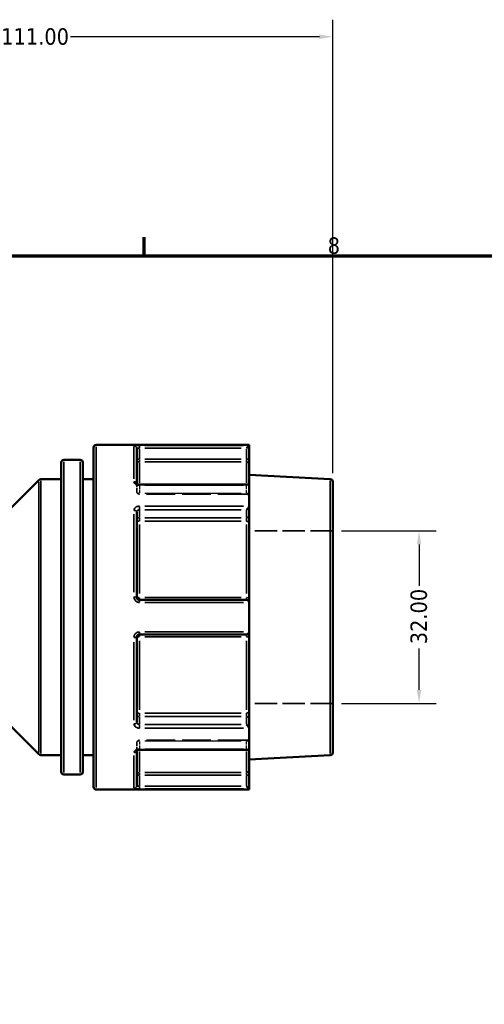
# Model space of a CAD drawing. Header units: millimetres. Extents: x 0 to 893, y 0 to 988.
# Tile 7 of 20: x 467 to 554, y 435 to 618. Entities that reach past the tile are written whole.
import ezdxf

# ---------------------------------------------------------------- set-up
doc = ezdxf.new("R2010")
doc.units = ezdxf.units.MM
doc.linetypes.add('DASHED', pattern=[0.2067, 0.1654, -0.0413])
for name, color, linetype, lineweight in [('Border (ANSI)', 7, 'Continuous', 70), ('Dimension (ANSI)', 7, 'Continuous', 25), ('Hidden (ANSI)', 7, 'DASHED', 35), ('Hidden Narrow (ANSI)', 7, 'DASHED', 25), ('Visible (ANSI)', 7, 'Continuous', 50), ('Visible Narrow (ANSI)', 7, 'Continuous', 35)]:
    doc.layers.add(name, color=color, linetype=linetype, lineweight=lineweight)
doc.styles.add('Note Text (ANSI)', font='tahoma.ttf')
doc.dimstyles.new('Default - mm (ANSI)', dxfattribs={"dimtxt": 3.048, "dimasz": 2.5, "dimexe": 3.175, "dimexo": 1.6002, "dimgap": 0.8, "dimtad": 0, "dimtoh": 1, "dimrnd": 1e-08, "dimzin": 4, "dimdsep": 46, "dimtxsty": 'Note Text (ANSI)', "dimcen": 0.09, "dimdle": 10, "dimclrd": 256, "dimclre": 256, "dimclrt": 256, "dimadec": 1, "dimazin": 1, "dimtfac": 1, "dimtofl": 0, "dimtmove": 0, "dimatfit": 3, "dimfxl": 1, "dimtolj": 1, "dimtzin": 4, "dimlwd": -1, "dimlwe": -1, "dimarcsym": 0})

# ---------------------------------------------------------------- blocks, each defined once
blk = doc.blocks.new('Borders Default Border')
at = {"layer": 'Border (ANSI)'}
blk.add_line((490.58, 574), (490.58, 577.45), dxfattribs=at)
at = {"layer": 'Border (ANSI)', "flags": 128}
blk.add_lwpolyline([(20, 20), (20, 574), (821, 574), (821, 20), (20, 20)], dxfattribs=at)
at = {"layer": 'Border (ANSI)', "insert": (524.63, 574.33), "char_height": 3.05, "attachment_point": 7, "style": 'Note Text (ANSI)'}
blk.add_mtext('8', dxfattribs=at)
blk = doc.blocks.new('*D9')
at = {"layer": 'Defpoints', "color": 0, "transparency": 16777216}
for p in [(525.58, 522.93), (525.58, 490.93), (541.58, 490.93)]:
    blk.add_point(p, dxfattribs=at)
at = {"layer": 'Dimension (ANSI)', "transparency": 16777216}
for p, q in [((527.18, 522.93), (544.76, 522.93)), ((541.58, 520.43), (541.58, 512.76)), ((541.58, 493.43), (541.58, 501.1)), ((527.18, 490.93), (544.76, 490.93))]:
    blk.add_line(p, q, dxfattribs=at)
for points in [[(541.16, 520.43), (542, 520.43), (541.58, 522.93)], [(541.16, 493.43), (542, 493.43), (541.58, 490.93)]]:
    blk.add_solid(points, dxfattribs=at)
at = {"layer": 'Dimension (ANSI)', "transparency": 16777216, "insert": (539.99, 501.9), "char_height": 3.048, "attachment_point": 1, "rotation": 90, "style": 'Note Text (ANSI)'}
blk.add_mtext('\\A1;32.00', dxfattribs=at)
blk = doc.blocks.new('*D10')
at = {"layer": 'Defpoints', "color": 0, "transparency": 16777216}
for p in [(525.58, 614.67), (414.58, 562.08), (525.58, 532.06)]:
    blk.add_point(p, dxfattribs=at)
at = {"layer": 'Dimension (ANSI)', "transparency": 16777216}
for p, q in [((414.58, 563.68), (414.58, 617.84)), ((525.58, 533.66), (525.58, 617.84)), ((417.08, 614.67), (463.24, 614.67)), ((523.08, 614.67), (476.92, 614.67))]:
    blk.add_line(p, q, dxfattribs=at)
for points in [[(417.08, 615.08), (417.08, 614.25), (414.58, 614.67)], [(523.08, 615.08), (523.08, 614.25), (525.58, 614.67)]]:
    blk.add_solid(points, dxfattribs=at)
at = {"layer": 'Dimension (ANSI)', "transparency": 16777216, "insert": (464.04, 616.25), "char_height": 3.048, "attachment_point": 1, "style": 'Note Text (ANSI)'}
blk.add_mtext('\\A1;111.00', dxfattribs=at)

msp = doc.modelspace()

# ---------------------------------------------------------------- linework, layer by layer
at = {"layer": 'Hidden (ANSI)', "ltscale": 0.080847}
msp.add_line((489.181, 531.692), (489.181, 531.666), dxfattribs=at)
at = {"layer": 'Hidden (ANSI)', "ltscale": 3.748057}
for p, q in [((489.181, 530.274), (489.181, 531.666)), ((489.181, 482.194), (489.181, 483.585))]:
    msp.add_line(p, q, dxfattribs=at)
at = {"layer": 'Hidden (ANSI)', "ltscale": 32.027092}
for p, q in [((509.541, 529.774), (489.681, 529.774)), ((509.541, 484.085), (489.681, 484.085))]:
    msp.add_line(p, q, dxfattribs=at)
at = {"layer": 'Hidden (ANSI)', "ltscale": 25.060474}
for p, q in [((525.581, 522.93), (510.041, 522.93)), ((525.581, 490.93), (510.041, 490.93))]:
    msp.add_line(p, q, dxfattribs=at)
at = {"layer": 'Hidden (ANSI)', "ltscale": 0.080952}
msp.add_line((489.181, 482.194), (489.181, 482.168), dxfattribs=at)
at = {"layer": 'Hidden (ANSI)', "ltscale": 1.495845}
for centre, start, end in [((489.681, 530.274), 180, 270), ((509.541, 529.274), 0, 90), ((509.541, 484.585), 270, 0), ((489.681, 483.585), 90, 180)]:
    msp.add_arc(centre, 0.5, start, end, dxfattribs=at)
at = {"layer": 'Hidden (ANSI)', "ltscale": 1.007576}
for centre, major_axis, start_param, end_param in [((509.541, 531.031), (0.462, 0.462), 0.3926991, 1.1780972), ((509.541, 482.829), (-0.462, 0.462), 1.9634954, 2.7488936)]:
    msp.add_ellipse(centre, major_axis=major_axis, ratio=0.4142136, start_param=start_param, end_param=end_param, dxfattribs=at)
at = {"layer": 'Hidden (ANSI)', "ltscale": 0.487661}
msp.add_open_spline([(489.174, 531.701), (489.174, 531.701), (489.176, 531.698), (489.179, 531.685), (489.181, 531.676), (489.181, 531.666)], degree=3, knots=[0.124583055, 0.124583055, 0.124583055, 0.124583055, 0.141075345, 0.141075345, 0.157505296, 0.157505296, 0.157505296, 0.157505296], dxfattribs=at)
at = {"layer": 'Hidden (ANSI)', "ltscale": 0.486267}
msp.add_open_spline([(489.181, 531.666), (489.181, 531.684), (489.175, 531.7), (489.174, 531.701), (489.174, 531.701), (489.174, 531.701)], degree=3, knots=[0, 0, 0, 0, 0.031501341, 0.031501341, 0.03282649, 0.03282649, 0.03282649, 0.03282649], dxfattribs=at)
at = {"layer": 'Hidden (ANSI)', "ltscale": 2.104149}
msp.add_open_spline([(489.681, 482.329), (489.625, 482.329), (489.57, 482.324), (489.466, 482.308), (489.417, 482.295), (489.332, 482.266), (489.296, 482.25), (489.238, 482.217), (489.216, 482.201), (489.186, 482.175), (489.179, 482.165), (489.172, 482.156), (489.175, 482.159), (489.179, 482.175), (489.181, 482.184), (489.181, 482.194)], degree=3, knots=[0, 0, 0, 0, 0.02450766, 0.02450766, 0.0487203, 0.0487203, 0.0720987, 0.0720987, 0.09440085, 0.09440085, 0.11633824, 0.11633824, 0.14107534, 0.14107534, 0.1575053, 0.1575053, 0.1575053, 0.1575053], dxfattribs=at)
at = {"layer": 'Hidden (ANSI)', "ltscale": 0.487612}
msp.add_open_spline([(489.181, 482.194), (489.181, 482.175), (489.175, 482.16), (489.174, 482.159), (489.174, 482.159), (489.174, 482.159)], degree=3, knots=[0, 0, 0, 0, 0.031501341, 0.031501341, 0.032922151, 0.032922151, 0.032922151, 0.032922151], dxfattribs=at)
at = {"layer": 'Hidden Narrow (ANSI)', "ltscale": 0.073457}
for p, q in [((489.681, 531.386), (489.681, 531.412)), ((489.681, 482.448), (489.681, 482.474))]:
    msp.add_line(p, q, dxfattribs=at)
at = {"layer": 'Hidden Narrow (ANSI)', "ltscale": 3.548313}
for p, q in [((489.681, 531.311), (489.681, 529.994)), ((509.541, 529.994), (509.541, 531.311)), ((489.681, 483.866), (489.681, 482.548)), ((509.541, 482.548), (509.541, 483.866))]:
    msp.add_line(p, q, dxfattribs=at)
at = {"layer": 'Hidden Narrow (ANSI)', "ltscale": 28.824383}
for p, q in [((508.548, 531.385), (490.674, 531.385)), ((490.674, 529.921), (508.548, 529.921)), ((508.548, 529.879), (490.674, 529.879)), ((490.674, 483.98), (508.548, 483.98)), ((508.548, 483.939), (490.674, 483.939)), ((490.674, 482.475), (508.548, 482.475))]:
    msp.add_line(p, q, dxfattribs=at)
at = {"layer": 'Hidden Narrow (ANSI)', "ltscale": 0.468569}
for p, q in [((509.541, 531.392), (509.541, 531.524)), ((509.541, 482.336), (509.541, 482.468))]:
    msp.add_line(p, q, dxfattribs=at)
at = {"layer": 'Hidden Narrow (ANSI)', "ltscale": 0.673075}
for p, q in [((489.681, 529.775), (489.681, 529.907)), ((509.541, 529.907), (509.541, 529.775)), ((489.681, 483.953), (489.681, 484.085)), ((509.541, 484.085), (509.541, 483.953))]:
    msp.add_line(p, q, dxfattribs=at)
at = {"layer": 'Hidden Narrow (ANSI)', "ltscale": 0.060678}
msp.add_ellipse((488.681, 531.666), major_axis=(0.5, 0), ratio=0.7852689, start_param=0.0035455, end_param=0.067365, dxfattribs=at)
at = {"layer": 'Hidden Narrow (ANSI)', "ltscale": 1.346251}
for centre, major_axis, ratio, start_param, end_param in [((489.681, 530.274), (-0.5, 0), 0.7071068, 0.0785398, 1.4922565), ((489.681, 530.274), (-0.5, 0), 0.7900885, 0.0785398, 1.4922565), ((509.541, 529.567), (0.5, 0), 0.7071068, 0.0785398, 1.4922565), ((509.541, 529.484), (0.5, 0), 0.7900885, 0.0785398, 1.4922565), ((489.681, 483.585), (-0.5, 0), 0.7900885, 4.7909288, 6.2046455), ((489.681, 483.585), (-0.5, 0), 0.7071068, 4.7909288, 6.2046455), ((509.541, 484.376), (0.5, 0), 0.7900885, 4.7909288, 6.2046455), ((509.541, 484.293), (0.5, 0), 0.7071068, 4.7909288, 6.2046455)]:
    msp.add_ellipse(centre, major_axis=major_axis, ratio=ratio, start_param=start_param, end_param=end_param, dxfattribs=at)
at = {"layer": 'Hidden Narrow (ANSI)', "ltscale": 0.060795}
msp.add_ellipse((488.681, 482.194), major_axis=(0.5, 0), ratio=0.7852689, start_param=6.215691, end_param=6.279633, dxfattribs=at)
at = {"layer": 'Hidden Narrow (ANSI)', "ltscale": 1.360579}
msp.add_open_spline([(489.681, 531.385), (489.648, 531.385), (489.615, 531.386), (489.531, 531.396), (489.481, 531.407), (489.375, 531.442), (489.322, 531.468), (489.228, 531.54), (489.194, 531.587), (489.182, 531.645), (489.181, 531.656), (489.181, 531.666)], degree=3, knots=[0, 0, 0, 0, 0.01978721, 0.01978721, 0.05144674, 0.05144674, 0.09260413, 0.09260413, 0.14610875, 0.14610875, 0.1575053, 0.1575053, 0.1575053, 0.1575053], dxfattribs=at)
at = {"layer": 'Hidden Narrow (ANSI)', "ltscale": 1.360482}
msp.add_open_spline([(489.181, 482.194), (489.181, 482.221), (489.188, 482.249), (489.227, 482.318), (489.27, 482.358), (489.402, 482.433), (489.501, 482.463), (489.63, 482.474), (489.655, 482.475), (489.681, 482.475)], degree=3, knots=[0, 0, 0, 0, 0.03040395, 0.03040395, 0.07905027, 0.07905027, 0.14229049, 0.14229049, 0.1575067, 0.1575067, 0.1575067, 0.1575067], dxfattribs=at)
at = {"layer": 'Visible (ANSI)'}
for p, q in [((481.181, 475.43), (481.181, 538.43)), ((510.041, 538.93), (481.681, 538.93)), ((489.181, 538.212), (489.181, 531.692)), ((510.039, 538.812), (509.541, 538.314)), ((510.041, 538.93), (510.041, 538.816)), ((510.041, 536.244), (510.041, 538.816)), ((475.181, 478.223), (475.181, 535.637)), ((478.681, 536.137), (475.681, 536.137)), ((479.181, 535.637), (479.181, 478.223)), ((510.041, 535.252), (510.041, 536.244)), ((510.041, 535.252), (510.041, 531.386)), ((461.727, 523.076), (471.034, 532.383)), ((475.181, 532.53), (471.388, 532.53)), ((481.181, 532.53), (479.181, 532.53)), ((525.107, 532.555), (510.041, 533.344)), ((525.581, 532.055), (525.581, 481.804)), ((509.894, 531.531), (489.681, 531.531)), ((510.041, 531.386), (510.041, 527.567)), ((489.181, 526.433), (489.181, 510.63)), ((510.041, 525.749), (510.041, 527.567)), ((510.041, 524.429), (510.041, 525.749)), ((510.041, 524.429), (510.041, 510.505)), ((509.541, 510.13), (489.681, 510.13)), ((510.041, 509.63), (510.041, 510.505)), ((510.041, 509.63), (510.041, 504.23)), ((489.181, 503.23), (489.181, 487.427)), ((489.681, 503.73), (509.541, 503.73)), ((510.041, 503.355), (510.041, 504.23)), ((510.041, 503.355), (510.041, 489.431)), ((461.727, 490.783), (471.034, 481.476)), ((510.041, 488.111), (510.041, 489.431)), ((510.041, 486.292), (510.041, 488.111)), ((510.041, 486.292), (510.041, 482.474)), ((475.181, 481.33), (471.388, 481.33)), ((481.181, 481.33), (479.181, 481.33)), ((489.181, 482.168), (489.181, 475.648)), ((489.681, 482.329), (509.894, 482.329)), ((510.041, 482.474), (510.041, 478.608)), ((525.107, 481.305), (510.041, 480.515)), ((478.681, 477.723), (475.681, 477.723)), ((510.041, 477.616), (510.041, 478.608)), ((510.041, 475.044), (510.041, 477.616)), ((509.541, 475.546), (510.039, 475.048)), ((510.041, 474.93), (481.681, 474.93)), ((510.041, 475.044), (510.041, 474.93))]:
    msp.add_line(p, q, dxfattribs=at)
for centre, start, end in [((481.681, 538.43), 90, 180), ((475.681, 535.637), 90, 180), ((478.681, 535.637), 0, 90), ((471.388, 532.03), 90, 135), ((525.081, 532.055), 0, 87), ((509.541, 509.63), 4.9171, 90), ((509.541, 504.23), 270, 355.0829), ((471.388, 481.83), 225, 270), ((525.081, 481.804), 273, 0), ((475.681, 478.223), 180, 270), ((478.681, 478.223), 270, 0), ((481.681, 475.43), 180, 270)]:
    msp.add_arc(centre, 0.5, start, end, dxfattribs=at)
for centre, major_axis, start_param, end_param in [((509.541, 531.031), (0.462, 0.462), 5.9763058, 6.6758844), ((509.541, 527.213), (-0.462, -0.462), 1.1780972, 2.663074), ((509.541, 486.647), (-0.462, 0.462), 3.6201113, 5.1050881), ((509.541, 482.829), (-0.462, 0.462), 2.7488936, 3.4484721)]:
    msp.add_ellipse(centre, major_axis=major_axis, ratio=0.4142136, start_param=start_param, end_param=end_param, dxfattribs=at)
for points in [[(510.041, 538.816), (510.041, 538.815), (510.04, 538.813), (510.039, 538.812)], [(510.039, 531.414), (510.04, 531.404), (510.041, 531.395), (510.041, 531.386)], [(510.041, 527.567), (510.041, 527.557), (510.04, 527.546), (510.039, 527.535)], [(510.039, 509.673), (510.04, 509.658), (510.041, 509.644), (510.041, 509.63)], [(510.041, 504.23), (510.041, 504.216), (510.04, 504.201), (510.039, 504.187)], [(510.039, 486.325), (510.04, 486.314), (510.041, 486.303), (510.041, 486.292)], [(510.041, 482.474), (510.041, 482.465), (510.04, 482.456), (510.039, 482.446)], [(510.039, 475.048), (510.04, 475.046), (510.041, 475.045), (510.041, 475.044)]]:
    msp.add_open_spline(points, degree=3, dxfattribs=at)
for points, knots in [([(489.681, 531.531), (489.625, 531.531), (489.57, 531.535), (489.466, 531.552), (489.417, 531.564), (489.332, 531.593), (489.296, 531.61), (489.238, 531.643), (489.216, 531.658), (489.186, 531.684), (489.179, 531.694), (489.174, 531.7), (489.174, 531.701), (489.174, 531.701)], [0, 0, 0, 0, 0.02450766, 0.02450766, 0.0487203, 0.0487203, 0.0720987, 0.0720987, 0.09440085, 0.09440085, 0.11633824, 0.11633824, 0.12458306, 0.12458306, 0.12458306, 0.12458306]), ([(489.681, 510.13), (489.648, 510.13), (489.615, 510.133), (489.532, 510.15), (489.482, 510.168), (489.377, 510.227), (489.325, 510.272), (489.23, 510.396), (489.196, 510.48), (489.182, 510.588), (489.181, 510.609), (489.181, 510.63)], [0, 0, 0, 0, 0.01962332, 0.01962332, 0.05102063, 0.05102063, 0.09183714, 0.09183714, 0.14489859, 0.14489859, 0.15750537, 0.15750537, 0.15750537, 0.15750537]), ([(489.181, 503.23), (489.181, 503.287), (489.191, 503.345), (489.241, 503.486), (489.297, 503.564), (489.457, 503.691), (489.569, 503.73), (489.681, 503.73)], [0, 0, 0, 0, 0.03471345, 0.03471345, 0.09025498, 0.09025498, 0.15750602, 0.15750602, 0.15750602, 0.15750602]), ([(489.174, 482.159), (489.174, 482.159), (489.18, 482.168), (489.208, 482.195), (489.228, 482.21), (489.28, 482.242), (489.313, 482.258), (489.39, 482.287), (489.435, 482.3), (489.533, 482.32), (489.586, 482.326), (489.654, 482.329), (489.667, 482.329), (489.681, 482.329)], [0.03292215, 0.03292215, 0.03292215, 0.03292215, 0.06007618, 0.06007618, 0.08212386, 0.08212386, 0.1042943, 0.1042943, 0.12747114, 0.12747114, 0.15153966, 0.15153966, 0.1575067, 0.1575067, 0.1575067, 0.1575067])]:
    msp.add_open_spline(points, degree=3, knots=knots, dxfattribs=at)
at = {"layer": 'Visible Narrow (ANSI)'}
for p, q in [((481.681, 538.536), (481.681, 475.324)), ((488.681, 532.594), (488.681, 538.593)), ((489.681, 538.351), (489.681, 538.808)), ((489.681, 536.347), (489.681, 538.21)), ((490.674, 538.314), (508.548, 538.314)), ((509.021, 538.812), (490.699, 538.812)), ((509.541, 538.21), (509.541, 536.347)), ((475.681, 535.778), (475.681, 478.082)), ((478.681, 478.082), (478.681, 535.778)), ((489.641, 536.244), (489.182, 536.244)), ((489.681, 535.754), (489.681, 536.208)), ((489.681, 535.662), (489.681, 531.861)), ((508.548, 536.244), (490.674, 536.244)), ((490.674, 535.748), (508.548, 535.748)), ((509.541, 536.208), (509.541, 535.754)), ((509.541, 531.861), (509.541, 535.662)), ((510.039, 536.244), (509.58, 536.244)), ((471.034, 481.79), (471.034, 532.07)), ((471.388, 532.215), (471.388, 481.645)), ((525.107, 481.621), (525.107, 532.239)), ((489.681, 531.425), (489.681, 531.531)), ((490.699, 531.414), (509.021, 531.414)), ((489.681, 526.886), (489.681, 527.505)), ((489.681, 525.469), (489.681, 526.786)), ((490.674, 526.859), (508.548, 526.859)), ((509.021, 527.535), (490.699, 527.535)), ((509.541, 526.786), (509.541, 525.469)), ((488.681, 511.561), (488.681, 526.045)), ((489.681, 524.765), (489.681, 525.369)), ((508.548, 525.395), (490.674, 525.395)), ((490.674, 524.735), (508.548, 524.735)), ((509.541, 525.369), (509.541, 524.765)), ((489.681, 524.116), (489.681, 511.336)), ((509.541, 511.336), (509.541, 524.116)), ((489.681, 510.131), (489.681, 510.532)), ((489.681, 509.71), (489.681, 510.129)), ((508.548, 510.567), (490.674, 510.567)), ((509.541, 510.532), (509.541, 510.131)), ((490.699, 509.673), (509.021, 509.673)), ((489.681, 503.731), (489.681, 504.15)), ((489.681, 503.328), (489.681, 503.729)), ((490.674, 503.293), (508.548, 503.293)), ((509.021, 504.187), (490.699, 504.187)), ((509.541, 503.729), (509.541, 503.328)), ((488.681, 487.815), (488.681, 502.299)), ((489.681, 502.524), (489.681, 489.744)), ((509.541, 489.744), (509.541, 502.524)), ((489.681, 488.491), (489.681, 489.095)), ((489.681, 487.074), (489.681, 488.391)), ((508.548, 489.125), (490.674, 489.125)), ((490.674, 488.464), (508.548, 488.464)), ((509.541, 489.095), (509.541, 488.491)), ((509.541, 488.391), (509.541, 487.074)), ((489.681, 486.355), (489.681, 486.974)), ((508.548, 487.001), (490.674, 487.001)), ((490.699, 486.325), (509.021, 486.325)), ((488.681, 475.267), (488.681, 481.266)), ((489.681, 482.329), (489.681, 482.435)), ((489.681, 481.999), (489.681, 478.198)), ((509.021, 482.446), (490.699, 482.446)), ((509.541, 478.198), (509.541, 481.999)), ((489.182, 477.616), (489.641, 477.616)), ((489.681, 477.652), (489.681, 478.106)), ((489.681, 475.649), (489.681, 477.512)), ((508.548, 478.112), (490.674, 478.112)), ((490.674, 477.616), (508.548, 477.616)), ((509.541, 478.106), (509.541, 477.652)), ((509.541, 477.512), (509.541, 475.649)), ((509.58, 477.616), (510.039, 477.616)), ((489.681, 475.052), (489.681, 475.509)), ((508.548, 475.546), (490.674, 475.546)), ((490.699, 475.048), (509.021, 475.048))]:
    msp.add_line(p, q, dxfattribs=at)
for centre, major_axis, ratio, start_param, end_param in [((488.681, 538.212), (0.5, 0), 0.9930776, 0.0785398, 1.4922565), ((489.681, 536.244), (-0.5, 0), 0.9921283, 0.0785398, 1.4922565), ((509.541, 535.252), (0.5, 0), 0.9921283, 0.0785398, 1.4922565), ((488.681, 531.666), (0.5, 0), 0.7852689, 0.1459048, 1.495802), ((488.681, 526.433), (0.5, 0), 0.6191549, 0.0785398, 1.4922565), ((489.681, 525.042), (-0.5, 0), 0.7071068, 4.7909288, 6.2046455), ((489.681, 525.042), (-0.5, 0), 0.6129928, 0.0785398, 1.4922565), ((509.541, 525.749), (0.5, 0), 0.7071068, 4.7909288, 6.2046455), ((509.541, 524.429), (0.5, 0), 0.6129928, 0.0785398, 1.4922565), ((488.681, 510.63), (0.5, 0), 0.1174603, 0.0785398, 1.4922565), ((489.681, 510.63), (-0.5, 0), 0.1252256, 0.0785398, 1.4922565), ((509.541, 510.505), (0.5, 0), 0.1252256, 0.0785398, 1.4922565), ((488.681, 503.23), (0.5, 0), 0.1174603, 4.7909288, 6.2046455), ((489.681, 503.23), (-0.5, 0), 0.1252256, 4.7909288, 6.2046455), ((509.541, 503.355), (0.5, 0), 0.1252256, 4.7909288, 6.2046455), ((489.681, 488.818), (-0.5, 0), 0.6129928, 4.7909288, 6.2046455), ((489.681, 488.818), (-0.5, 0), 0.7071068, 0.0785398, 1.4922565), ((509.541, 489.431), (0.5, 0), 0.6129928, 4.7909288, 6.2046455), ((509.541, 488.111), (0.5, 0), 0.7071068, 0.0785398, 1.4922565), ((488.681, 487.427), (0.5, 0), 0.6191549, 4.7909288, 6.2046455), ((488.681, 482.194), (0.5, 0), 0.7852689, 4.7873765, 6.1371511), ((489.681, 477.616), (-0.5, 0), 0.9921283, 4.7909288, 6.2046455), ((509.541, 478.608), (0.5, 0), 0.9921283, 4.7909288, 6.2046455), ((488.681, 475.648), (0.5, 0), 0.9930776, 4.7909288, 6.2046455)]:
    msp.add_ellipse(centre, major_axis=major_axis, ratio=ratio, start_param=start_param, end_param=end_param, dxfattribs=at)
for points, knots in [([(489.681, 538.812), (489.456, 538.812), (489.233, 538.806), (488.913, 538.781), (488.802, 538.766), (488.701, 538.735), (488.681, 538.722), (488.681, 538.708)], [-0.15750602, -0.15750602, -0.15750602, -0.15750602, -0.09025498, -0.09025498, -0.03471345, -0.03471345, 0, 0, 0, 0]), ([(489.181, 538.212), (489.181, 538.225), (489.191, 538.238), (489.241, 538.269), (489.297, 538.284), (489.457, 538.307), (489.569, 538.314), (489.681, 538.314)], [0, 0, 0, 0, 0.03471345, 0.03471345, 0.09025498, 0.09025498, 0.15750602, 0.15750602, 0.15750602, 0.15750602]), ([(488.681, 532.059), (488.681, 532.035), (488.683, 532.011), (488.707, 531.875), (488.775, 531.765), (488.964, 531.602), (489.069, 531.542), (489.281, 531.464), (489.381, 531.44), (489.549, 531.418), (489.615, 531.414), (489.681, 531.414)], [-0.1575053, -0.1575053, -0.1575053, -0.1575053, -0.14610875, -0.14610875, -0.09260413, -0.09260413, -0.05144674, -0.05144674, -0.01978721, -0.01978721, 0, 0, 0, 0]), ([(489.681, 527.535), (489.63, 527.535), (489.579, 527.532), (489.321, 527.501), (489.123, 527.423), (488.86, 527.216), (488.774, 527.104), (488.696, 526.904), (488.681, 526.824), (488.681, 526.743)], [-0.1575067, -0.1575067, -0.1575067, -0.1575067, -0.14229049, -0.14229049, -0.07905027, -0.07905027, -0.03040395, -0.03040395, 0, 0, 0, 0]), ([(489.181, 526.433), (489.181, 526.477), (489.188, 526.521), (489.227, 526.629), (489.27, 526.689), (489.402, 526.8), (489.501, 526.841), (489.63, 526.857), (489.655, 526.859), (489.681, 526.859)], [0, 0, 0, 0, 0.03040395, 0.03040395, 0.07905027, 0.07905027, 0.14229049, 0.14229049, 0.1575067, 0.1575067, 0.1575067, 0.1575067]), ([(488.681, 510.689), (488.681, 510.646), (488.683, 510.604), (488.71, 510.385), (488.779, 510.213), (488.969, 509.962), (489.074, 509.869), (489.284, 509.75), (489.383, 509.713), (489.55, 509.679), (489.615, 509.673), (489.681, 509.673)], [-0.15750537, -0.15750537, -0.15750537, -0.15750537, -0.14489859, -0.14489859, -0.09183714, -0.09183714, -0.05102063, -0.05102063, -0.01962332, -0.01962332, 0, 0, 0, 0]), ([(489.681, 504.187), (489.456, 504.187), (489.233, 504.108), (488.913, 503.849), (488.802, 503.691), (488.701, 503.405), (488.681, 503.288), (488.681, 503.171)], [-0.15750602, -0.15750602, -0.15750602, -0.15750602, -0.09025498, -0.09025498, -0.03471345, -0.03471345, 0, 0, 0, 0]), ([(488.681, 487.117), (488.681, 487.087), (488.683, 487.056), (488.707, 486.885), (488.775, 486.75), (488.964, 486.552), (489.069, 486.479), (489.281, 486.386), (489.381, 486.357), (489.549, 486.33), (489.615, 486.325), (489.681, 486.325)], [-0.1575053, -0.1575053, -0.1575053, -0.1575053, -0.14610875, -0.14610875, -0.09260413, -0.09260413, -0.05144674, -0.05144674, -0.01978721, -0.01978721, 0, 0, 0, 0]), ([(489.681, 487.001), (489.648, 487.001), (489.615, 487.003), (489.531, 487.017), (489.481, 487.033), (489.375, 487.083), (489.322, 487.121), (489.228, 487.228), (489.194, 487.301), (489.182, 487.394), (489.181, 487.41), (489.181, 487.427)], [0, 0, 0, 0, 0.01978721, 0.01978721, 0.05144674, 0.05144674, 0.09260413, 0.09260413, 0.14610875, 0.14610875, 0.1575053, 0.1575053, 0.1575053, 0.1575053]), ([(489.681, 482.446), (489.63, 482.446), (489.579, 482.444), (489.321, 482.418), (489.123, 482.352), (488.86, 482.181), (488.774, 482.089), (488.696, 481.929), (488.681, 481.865), (488.681, 481.801)], [-0.1575067, -0.1575067, -0.1575067, -0.1575067, -0.14229049, -0.14229049, -0.07905027, -0.07905027, -0.03040395, -0.03040395, 0, 0, 0, 0]), ([(489.681, 475.546), (489.648, 475.546), (489.615, 475.546), (489.532, 475.549), (489.482, 475.552), (489.377, 475.563), (489.325, 475.571), (489.23, 475.596), (489.196, 475.614), (489.182, 475.638), (489.181, 475.643), (489.181, 475.648)], [0, 0, 0, 0, 0.01962332, 0.01962332, 0.05102063, 0.05102063, 0.09183714, 0.09183714, 0.14489859, 0.14489859, 0.15750537, 0.15750537, 0.15750537, 0.15750537]), ([(488.681, 475.151), (488.681, 475.146), (488.683, 475.141), (488.71, 475.116), (488.779, 475.098), (488.969, 475.074), (489.074, 475.065), (489.284, 475.054), (489.383, 475.051), (489.55, 475.048), (489.615, 475.048), (489.681, 475.048)], [-0.15750537, -0.15750537, -0.15750537, -0.15750537, -0.14489859, -0.14489859, -0.09183714, -0.09183714, -0.05102063, -0.05102063, -0.01962332, -0.01962332, 0, 0, 0, 0])]:
    msp.add_open_spline(points, degree=3, knots=knots, dxfattribs=at)

# ---------------------------------------------------------------- block references
msp.add_blockref('Borders Default Border', (0, 0))

# ---------------------------------------------------------------- dimensions: what is measured, and where the dimension line sits
at = {"layer": 'Dimension (ANSI)'}
dim = msp.add_linear_dim(base=(525.581, 614.667), p1=(414.581, 562.08), p2=(525.581, 532.055), dimstyle='Default - mm (ANSI)', override={"dimgap": 0.8, "dimtoh": 0, "dimdec": 2, "dimtol": 0, "dimlim": 0, "dimtp": 0, "dimtm": 0, "dimtdec": 2, "dimatfit": 1}, dxfattribs=at)
dim.commit()
dim.dimension.update_dxf_attribs({"geometry": '*D10', "text_midpoint": (470.081, 614.667), "dimtype": 160})
dim = msp.add_linear_dim(base=(541.581, 490.93), p1=(525.581, 522.93), p2=(525.581, 490.93), angle=90, dimstyle='Default - mm (ANSI)', override={"dimgap": 0.8, "dimtoh": 0, "dimdec": 2, "dimtol": 0, "dimlim": 0, "dimtp": 0, "dimtm": 0, "dimtdec": 2, "dimatfit": 1}, dxfattribs=at)
dim.commit()
dim.dimension.update_dxf_attribs({"geometry": '*D9', "text_midpoint": (541.581, 506.93), "dimtype": 160})

doc.saveas('drawing.dxf')
